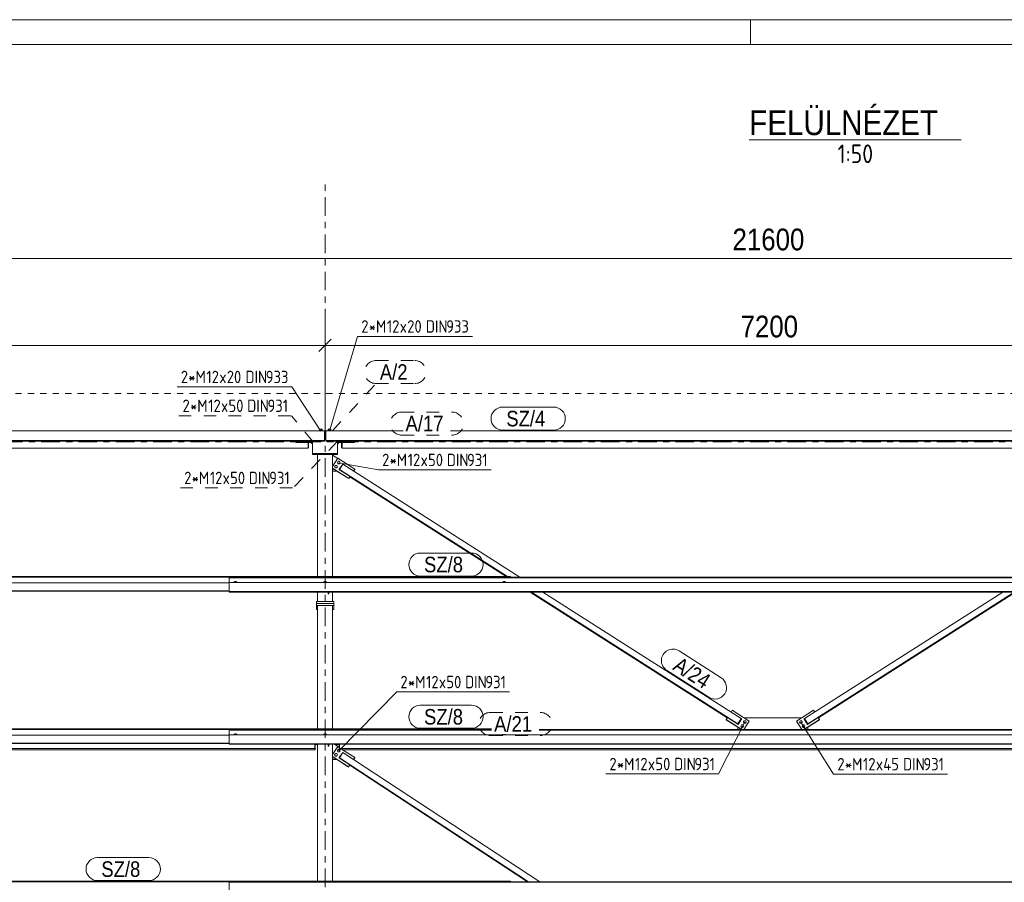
# Model space of a CAD drawing. Header units: millimetres. Extents: x -127 to 701, y 152 to 732.
# Tile 5 of 75: x 13 to 171, y 594 to 732. Entities that reach past the tile are written whole.
import ezdxf

# ---------------------------------------------------------------- set-up
doc = ezdxf.new("R2010")
doc.units = ezdxf.units.MM
for name, pattern in [('XKITLINE00', [0]), ('XKITLINE01', [4, 1, -1, 1, -1]), ('XKITLINE02', [4, 2, -2]), ('XKITLINE03', [6, 3, -1, 1, -1])]:
    doc.linetypes.add(name, pattern=pattern)
for name, color, linetype, lineweight in [('Bemassung', 1, 'Continuous', 0), ('Grid', 6, 'Continuous', 0), ('Schrauben', 7, 'Continuous', 0), ('Schraubenbezeichnung', 5, 'Continuous', 0), ('Teil', 7, 'Continuous', 0), ('Text', 5, 'Continuous', 0), ('Ueberschrift', 7, 'Continuous', 0), ('Zeichnungsrahmen', 3, 'Continuous', 0)]:
    doc.layers.add(name, color=color, linetype=linetype, lineweight=lineweight)
doc.styles.add('ARIAL', font='ARIAL.TTF')
doc.styles.add('ISOCPEUR', font='ISOCPEUR.TTF')

msp = doc.modelspace()

# ---------------------------------------------------------------- linework, layer by layer
at = {"layer": 'Bemassung', "linetype": 'XKITLINE00', "lineweight": 0}
for p, q in [((-81.82, 693.93), (350.18, 693.93)), ((62.18, 665.42), (62.18, 682.98)), ((62.18, 665.42), (62.18, 682.98)), ((63.17, 680.92), (61.19, 678.94)), ((63.17, 680.92), (61.19, 678.94)), ((-81.82, 679.93), (62.18, 679.93)), ((62.18, 679.93), (206.18, 679.93))]:
    msp.add_line(p, q, dxfattribs=at)
at = {"layer": 'Bemassung'}
msp.add_point((62.18, 679.93), dxfattribs=at)
msp.add_point((62.18, 679.93), dxfattribs=at)
at = {"layer": 'Grid', "linetype": 'XKITLINE03', "lineweight": 0}
for p, q in [((62.18, 490.8), (62.18, 705.96)), ((-109.46, 664.42), (389.32, 664.42))]:
    msp.add_line(p, q, dxfattribs=at)
at = {"layer": 'Schrauben', "linetype": 'XKITLINE00', "lineweight": 0}
for p, q in [((61.72, 666.27), (61.24, 666.27)), ((61.24, 666.22), (61.24, 666.27)), ((61.7, 666.47), (61.26, 666.47)), ((61.26, 666.47), (61.26, 666.27)), ((61.37, 666.27), (61.37, 666.47)), ((61.59, 666.27), (61.59, 666.47)), ((61.7, 666.27), (61.7, 666.47)), ((61.72, 666.22), (61.72, 666.27)), ((63.12, 666.27), (62.64, 666.27)), ((62.64, 666.22), (62.64, 666.27)), ((63.1, 666.47), (62.66, 666.47)), ((62.66, 666.47), (62.66, 666.27)), ((62.77, 666.27), (62.77, 666.47)), ((62.99, 666.27), (62.99, 666.47)), ((63.1, 666.27), (63.1, 666.47)), ((63.12, 666.22), (63.12, 666.27)), ((60.02, 664.34), (60.02, 664.18)), ((60.02, 664.18), (60.18, 664.18)), ((64.33, 664.18), (64.18, 664.18)), ((64.33, 664.34), (64.33, 664.18)), ((63.71, 660.46), (63.83, 660.64)), ((63.71, 660.44), (63.71, 660.46)), ((63.81, 660.26), (63.71, 660.46)), ((63.71, 660.44), (63.81, 660.24)), ((63.81, 660.24), (63.81, 660.26)), ((64.03, 660.25), (63.81, 660.26)), ((63.81, 660.24), (64.03, 660.23)), ((63.83, 660.64), (64.05, 660.63)), ((64.15, 660.43), (64.03, 660.25)), ((64.03, 660.23), (64.15, 660.41)), ((64.03, 660.23), (64.03, 660.25)), ((64.05, 660.63), (64.15, 660.43)), ((64.15, 661.12), (64.26, 661.31)), ((64.15, 661.1), (64.15, 661.12)), ((64.25, 660.93), (64.15, 661.12)), ((64.15, 661.1), (64.25, 660.91)), ((64.15, 660.41), (64.15, 660.43)), ((64.25, 660.91), (64.25, 660.93)), ((64.46, 660.92), (64.25, 660.93)), ((64.25, 660.91), (64.46, 660.9)), ((64.26, 661.31), (64.48, 661.3)), ((64.58, 661.1), (64.46, 660.92)), ((64.46, 660.9), (64.58, 661.08)), ((64.46, 660.9), (64.46, 660.92)), ((64.48, 661.3), (64.58, 661.1)), ((64.58, 661.08), (64.58, 661.1)), ((47.56, 641.93), (47.67, 641.95)), ((47.56, 641.81), (47.56, 641.93)), ((47.66, 641.95), (47.67, 641.95)), ((47.72, 641.96), (47.67, 641.95)), ((47.67, 641.95), (47.89, 641.95)), ((47.67, 641.81), (47.67, 641.95)), ((47.78, 641.96), (47.72, 641.96)), ((47.84, 641.96), (47.78, 641.96)), ((47.88, 641.95), (47.84, 641.96)), ((47.89, 641.95), (47.88, 641.95)), ((48, 641.93), (47.89, 641.95)), ((47.89, 641.95), (47.89, 641.81)), ((48, 641.81), (48, 641.93)), ((61.96, 641.93), (62.07, 641.95)), ((61.96, 641.81), (61.96, 641.93)), ((62.06, 641.95), (62.07, 641.95)), ((62.12, 641.96), (62.07, 641.95)), ((62.07, 641.95), (62.29, 641.95)), ((62.07, 641.81), (62.07, 641.95)), ((62.18, 641.96), (62.12, 641.96)), ((62.24, 641.96), (62.18, 641.96)), ((62.28, 641.95), (62.24, 641.96)), ((62.29, 641.95), (62.28, 641.95)), ((62.4, 641.93), (62.29, 641.95)), ((62.29, 641.95), (62.29, 641.81)), ((62.4, 641.81), (62.4, 641.93)), ((90.76, 641.93), (90.87, 641.95)), ((90.76, 641.81), (90.76, 641.93)), ((90.86, 641.95), (90.87, 641.95)), ((90.92, 641.96), (90.87, 641.95)), ((90.87, 641.95), (91.09, 641.95)), ((90.87, 641.81), (90.87, 641.95)), ((90.98, 641.96), (90.92, 641.96)), ((91.04, 641.96), (90.98, 641.96)), ((91.08, 641.95), (91.04, 641.96)), ((91.09, 641.95), (91.08, 641.95)), ((91.2, 641.93), (91.09, 641.95)), ((91.09, 641.95), (91.09, 641.81)), ((91.2, 641.81), (91.2, 641.93)), ((129.47, 619.39), (129.59, 619.58)), ((129.47, 619.37), (129.47, 619.39)), ((129.57, 619.2), (129.47, 619.39)), ((129.57, 619.18), (129.47, 619.37)), ((129.57, 619.18), (129.57, 619.2)), ((129.79, 619.19), (129.57, 619.2)), ((129.57, 619.18), (129.79, 619.17)), ((129.59, 619.58), (129.81, 619.56)), ((129.91, 619.37), (129.79, 619.19)), ((129.79, 619.17), (129.91, 619.35)), ((129.79, 619.17), (129.79, 619.19)), ((129.81, 619.56), (129.91, 619.37)), ((129.91, 619.35), (129.91, 619.37)), ((138.45, 619.37), (138.55, 619.56)), ((138.45, 619.35), (138.45, 619.37)), ((138.57, 619.19), (138.45, 619.37)), ((138.45, 619.35), (138.57, 619.17)), ((138.55, 619.56), (138.77, 619.58)), ((138.78, 619.2), (138.57, 619.19)), ((138.57, 619.17), (138.57, 619.19)), ((138.57, 619.17), (138.78, 619.18)), ((138.77, 619.58), (138.88, 619.39)), ((138.88, 619.39), (138.78, 619.2)), ((138.78, 619.18), (138.88, 619.37)), ((138.78, 619.18), (138.78, 619.2)), ((138.88, 619.37), (138.88, 619.39)), ((47.72, 617.46), (47.67, 617.46)), ((47.78, 617.47), (47.72, 617.46)), ((47.84, 617.46), (47.78, 617.47)), ((47.88, 617.46), (47.84, 617.46)), ((62.12, 617.46), (62.07, 617.46)), ((62.18, 617.47), (62.12, 617.46)), ((62.24, 617.46), (62.18, 617.47)), ((62.28, 617.46), (62.24, 617.46)), ((129.04, 618.72), (129.16, 618.91)), ((129.04, 618.71), (129.04, 618.72)), ((129.14, 618.53), (129.04, 618.72)), ((129.14, 618.51), (129.04, 618.71)), ((129.14, 618.51), (129.14, 618.53)), ((129.36, 618.52), (129.14, 618.53)), ((129.14, 618.51), (129.36, 618.5)), ((129.16, 618.91), (129.38, 618.9)), ((129.48, 618.7), (129.36, 618.52)), ((129.36, 618.5), (129.48, 618.68)), ((129.36, 618.5), (129.36, 618.52)), ((129.38, 618.9), (129.48, 618.7)), ((129.48, 618.68), (129.48, 618.7)), ((138.88, 618.7), (138.98, 618.9)), ((138.88, 618.68), (138.88, 618.7)), ((139, 618.52), (138.88, 618.7)), ((138.88, 618.68), (139, 618.5)), ((138.98, 618.9), (139.2, 618.91)), ((139.22, 618.53), (139, 618.52)), ((139, 618.5), (139, 618.52)), ((139, 618.5), (139.22, 618.51)), ((139.2, 618.91), (139.32, 618.72)), ((139.32, 618.72), (139.22, 618.53)), ((139.22, 618.51), (139.32, 618.71)), ((139.22, 618.51), (139.22, 618.53)), ((139.32, 618.71), (139.32, 618.72)), ((47.56, 617.43), (47.67, 617.45)), ((47.56, 617.31), (47.56, 617.43)), ((47.66, 617.45), (47.67, 617.46)), ((47.67, 617.45), (47.89, 617.45)), ((47.67, 617.31), (47.67, 617.45)), ((47.89, 617.45), (47.88, 617.46)), ((48, 617.43), (47.89, 617.45)), ((47.89, 617.45), (47.89, 617.31)), ((48, 617.31), (48, 617.43)), ((61.96, 617.43), (62.07, 617.45)), ((61.96, 617.31), (61.96, 617.43)), ((62.06, 617.45), (62.07, 617.46)), ((62.07, 617.45), (62.29, 617.45)), ((62.07, 617.31), (62.07, 617.45)), ((62.29, 617.45), (62.28, 617.46)), ((62.4, 617.43), (62.29, 617.45)), ((62.29, 617.45), (62.29, 617.31)), ((62.4, 617.31), (62.4, 617.43)), ((90.76, 617.31), (90.76, 617.41)), ((90.87, 617.31), (90.87, 617.41)), ((91.09, 617.41), (91.09, 617.31)), ((91.2, 617.31), (91.2, 617.41)), ((63.71, 614.11), (63.84, 614.29)), ((63.75, 615.74), (63.75, 615.79)), ((63.8, 615.71), (63.94, 615.7)), ((63.84, 614.29), (64.05, 614.28)), ((63.87, 615.66), (63.94, 615.67)), ((63.94, 615.79), (63.94, 615.67)), ((64.16, 614.77), (64.28, 614.96)), ((64.16, 614.75), (64.16, 614.77)), ((64.25, 614.58), (64.16, 614.77)), ((64.16, 614.75), (64.25, 614.56)), ((64.25, 614.56), (64.25, 614.58)), ((64.47, 614.57), (64.25, 614.58)), ((64.25, 614.56), (64.47, 614.55)), ((64.28, 614.96), (64.5, 614.94)), ((64.59, 614.75), (64.47, 614.57)), ((64.47, 614.55), (64.59, 614.73)), ((64.47, 614.55), (64.47, 614.57)), ((64.5, 614.94), (64.59, 614.75)), ((64.59, 614.73), (64.59, 614.75)), ((63.71, 614.09), (63.71, 614.11)), ((63.81, 613.92), (63.71, 614.11)), ((63.71, 614.09), (63.81, 613.9)), ((63.81, 613.9), (63.81, 613.92)), ((64.03, 613.9), (63.81, 613.92)), ((63.81, 613.9), (64.03, 613.88)), ((64.15, 614.09), (64.03, 613.9)), ((64.03, 613.88), (64.15, 614.07)), ((64.03, 613.88), (64.03, 613.9)), ((64.05, 614.28), (64.15, 614.09)), ((64.15, 614.07), (64.15, 614.09))]:
    msp.add_line(p, q, dxfattribs=at)
at = {"layer": 'Schraubenbezeichnung', "linetype": 'XKITLINE00', "lineweight": 0}
for p, q in [((62.88, 666.14), (67.4, 681.39)), ((67.4, 681.39), (85.87, 681.39)), ((38.38, 673.27), (56.85, 673.27)), ((61.48, 666.14), (56.85, 673.27)), ((64.36, 661.07), (70.75, 659.92)), ((70.75, 659.92), (88.88, 659.92)), ((64.37, 614.72), (73.69, 624.2)), ((73.69, 624.2), (91.82, 624.2)), ((129.69, 619.34), (125.43, 611.01)), ((138.67, 619.34), (143.95, 610.99)), ((107.3, 611.01), (125.43, 611.01)), ((143.95, 610.99), (162.25, 610.99))]:
    msp.add_line(p, q, dxfattribs=at)
at = {"layer": 'Schraubenbezeichnung', "linetype": 'XKITLINE02', "lineweight": 0}
for p, q in [((38.66, 668.63), (56.79, 668.63)), ((60.21, 664.5), (56.79, 668.63)), ((64.14, 664.5), (57.05, 657.03)), ((38.92, 657.03), (57.05, 657.03))]:
    msp.add_line(p, q, dxfattribs=at)
at = {"layer": 'Teil', "linetype": 'XKITLINE01', "lineweight": 0}
msp.add_line((-83.62, 672.22), (351.98, 672.22), dxfattribs=at)
at = {"layer": 'Teil', "linetype": 'XKITLINE00', "lineweight": 0}
for p, q in [((-39.34, 666.22), (62.08, 666.22)), ((62.08, 666.22), (62.08, 664.56)), ((62.08, 666.22), (62.28, 666.22)), ((62.08, 666.17), (62.28, 666.17)), ((62.08, 666.07), (62.28, 666.07)), ((62.13, 664.87), (62.13, 666.07)), ((62.13, 666.07), (62.23, 666.07)), ((62.23, 666.07), (62.23, 664.87)), ((74.71, 666.22), (62.28, 666.22)), ((62.28, 664.56), (62.28, 666.22)), ((206.08, 666.22), (82.37, 666.22)), ((-83.22, 664.63), (62.08, 664.63)), ((-83.22, 664.56), (62.08, 664.56)), ((59.45, 663.42), (-79.71, 663.42)), ((57.45, 664.34), (57.45, 664.5)), ((57.45, 664.5), (59.71, 664.5)), ((60.18, 664.34), (57.45, 664.34)), ((59.45, 664.5), (59.45, 664.56)), ((59.45, 664.34), (59.45, 663.42)), ((59.45, 663.48), (59.51, 663.48)), ((59.51, 664.5), (59.51, 664.56)), ((59.51, 663.48), (59.51, 664.34)), ((59.71, 664.5), (59.71, 664.56)), ((60.18, 664.5), (59.71, 664.5)), ((60.18, 664.56), (60.18, 662.56)), ((62.23, 664.87), (62.13, 664.87)), ((62.28, 664.63), (206.08, 664.63)), ((206.08, 664.56), (62.28, 664.56)), ((64.18, 662.56), (64.18, 664.56)), ((64.18, 664.5), (64.64, 664.5)), ((64.18, 664.34), (66.9, 664.34)), ((64.64, 664.5), (64.64, 664.56)), ((66.9, 664.5), (64.64, 664.5)), ((64.84, 664.5), (64.84, 664.56)), ((64.84, 663.48), (64.84, 664.34)), ((64.9, 663.48), (64.84, 663.48)), ((64.9, 664.5), (64.9, 664.56)), ((64.9, 663.42), (64.9, 664.34)), ((203.45, 663.42), (64.9, 663.42)), ((66.9, 664.34), (66.9, 664.5)), ((60.18, 662.58), (64.18, 662.58)), ((60.18, 662.56), (64.18, 662.56)), ((60.18, 662.56), (60.18, 662.42)), ((60.18, 662.42), (60.98, 662.42)), ((60.98, 642.75), (60.98, 662.42)), ((60.98, 662.42), (63.38, 662.42)), ((63.38, 662.42), (64.18, 662.42)), ((63.38, 642.75), (63.38, 662.42)), ((63.38, 662.31), (64.21, 661.77)), ((64.18, 662.42), (64.18, 662.56)), ((63.38, 660.49), (64.21, 661.78)), ((64.21, 661.78), (66.96, 660.03)), ((64.47, 660.02), (65.01, 660.85)), ((64.52, 659.98), (65.06, 660.82)), ((64.52, 659.98), (65.06, 660.82)), ((65.01, 660.85), (65.06, 660.82)), ((65.06, 660.82), (93.51, 642.65)), ((63.38, 660.19), (65.98, 658.53)), ((63.38, 660.17), (65.98, 658.51)), ((63.38, 659.72), (64.08, 659.72)), ((64.08, 659.7), (63.38, 659.7)), ((64.08, 659.7), (64.08, 659.72)), ((64.09, 659.71), (64.08, 659.7)), ((64.47, 660.02), (64.47, 659.97)), ((64.47, 660.02), (64.52, 659.98)), ((64.47, 659.97), (64.52, 659.93)), ((64.52, 659.93), (64.52, 659.98)), ((64.52, 659.98), (91.49, 642.75)), ((64.52, 659.93), (64.52, 659.98)), ((66.2, 658.86), (64.52, 659.93)), ((65.98, 658.53), (66.2, 658.86)), ((65.98, 658.51), (66.2, 658.84)), ((66.17, 658.8), (91.3, 642.75)), ((66.2, 658.84), (66.2, 658.86)), ((66.76, 659.73), (66.96, 660.03)), ((66.77, 659.72), (66.96, 660.01)), ((66.96, 660.01), (66.96, 660.03)), ((65.98, 658.51), (65.98, 658.53)), ((-83.22, 642.75), (91.98, 642.75)), ((-83.22, 642.7), (91.98, 642.7)), ((-83.22, 642.65), (91.98, 642.65)), ((-83.22, 641.76), (46.78, 641.76)), ((46.78, 642.65), (46.78, 640.28)), ((46.78, 642.65), (221.58, 642.65)), ((46.78, 642.61), (221.58, 642.61)), ((46.78, 642.56), (221.58, 642.56)), ((46.78, 641.81), (221.58, 641.81)), ((91.98, 642.65), (91.98, 642.75)), ((91.98, 642.65), (91.98, 642.65)), ((-83.22, 640.45), (46.78, 640.45)), ((-83.22, 640.39), (46.78, 640.39)), ((46.78, 640.34), (221.58, 640.34)), ((46.78, 640.28), (221.58, 640.28)), ((60.98, 638.76), (60.98, 640.28)), ((62.7, 640.01), (62.7, 640.28)), ((62.78, 640.01), (62.7, 640.01)), ((62.78, 640.28), (62.78, 640.01)), ((63.38, 638.76), (63.38, 640.28)), ((95.17, 640.28), (126.85, 620.04)), ((95.36, 640.28), (128.56, 619.07)), ((97.21, 640.28), (129.11, 619.91)), ((139.25, 619.91), (171.15, 640.28)), ((139.79, 619.07), (173, 640.28)), ((141.51, 620.04), (173.19, 640.28)), ((63.58, 638.76), (60.78, 638.76)), ((60.78, 638.76), (60.78, 638.44)), ((63.58, 638.44), (60.78, 638.44)), ((60.78, 638.44), (60.78, 637.49)), ((60.78, 638.44), (63.58, 638.44)), ((60.78, 638.12), (63.58, 638.12)), ((60.98, 618.26), (60.98, 638.1)), ((60.98, 638.1), (63.38, 638.1)), ((63.38, 618.26), (63.38, 638.1)), ((63.58, 638.44), (63.58, 638.76)), ((63.58, 637.49), (63.58, 638.44)), ((60.78, 637.49), (60.98, 637.49)), ((63.38, 637.49), (63.58, 637.49)), ((127.45, 620.96), (127.64, 621.26)), ((127.64, 621.26), (130.38, 619.51)), ((137.97, 619.51), (140.72, 621.26)), ((140.91, 620.96), (140.72, 621.26)), ((126.67, 619.76), (126.88, 620.09)), ((126.67, 619.74), (126.67, 619.76)), ((129.19, 618.15), (126.67, 619.76)), ((129.16, 618.15), (126.67, 619.74)), ((126.88, 620.09), (128.56, 619.02)), ((128.56, 619.07), (129.11, 619.91)), ((129.11, 619.91), (128.56, 619.07)), ((128.56, 619.02), (128.56, 619.07)), ((128.56, 619.07), (128.62, 619.04)), ((128.56, 619.07), (128.56, 619.02)), ((129.16, 619.87), (128.62, 619.04)), ((129.16, 619.82), (128.62, 618.99)), ((129.16, 619.87), (129.11, 619.91)), ((129.16, 619.82), (129.16, 619.87)), ((130.38, 619.51), (129.5, 618.15)), ((129.51, 618.15), (130.38, 619.49)), ((129.57, 620.03), (138.79, 620.03)), ((130.38, 619.49), (130.38, 619.51)), ((137.97, 619.49), (137.97, 619.51)), ((138.86, 618.15), (137.97, 619.51)), ((138.84, 618.15), (137.97, 619.49)), ((139.17, 618.15), (141.69, 619.76)), ((139.2, 619.87), (139.25, 619.91)), ((139.74, 619.04), (139.2, 619.87)), ((139.2, 619.87), (139.2, 619.82)), ((139.2, 619.82), (139.74, 618.99)), ((139.2, 618.15), (141.69, 619.74)), ((139.79, 619.07), (139.25, 619.91)), ((139.79, 619.07), (139.25, 619.91)), ((139.74, 619.04), (139.79, 619.07)), ((141.47, 620.09), (139.79, 619.02)), ((139.79, 619.02), (139.79, 619.07)), ((139.79, 619.02), (139.79, 619.07)), ((141.69, 619.76), (141.47, 620.09)), ((141.69, 619.74), (141.69, 619.76)), ((-83.22, 618.26), (88.96, 618.26)), ((-83.22, 618.21), (88.96, 618.21)), ((-83.22, 618.15), (88.96, 618.15)), ((46.78, 618.15), (46.78, 615.79)), ((46.78, 618.15), (88.96, 618.15)), ((46.78, 618.11), (88.96, 618.11)), ((46.78, 618.06), (88.96, 618.06)), ((96.62, 618.15), (221.58, 618.15)), ((96.62, 618.11), (221.58, 618.11)), ((96.62, 618.06), (221.58, 618.06)), ((128.62, 618.99), (128.56, 619.02)), ((128.57, 618.15), (128.57, 618.53)), ((128.62, 619.04), (128.62, 618.99)), ((139.74, 618.99), (139.74, 619.04)), ((139.74, 618.99), (139.79, 619.02)), ((139.79, 618.15), (139.79, 618.53)), ((-83.22, 617.27), (46.78, 617.27)), ((-83.22, 615.96), (46.78, 615.96)), ((-83.22, 615.9), (46.78, 615.9)), ((46.78, 617.31), (221.58, 617.31)), ((60.55, 615.12), (-80.2, 615.12)), ((-80.2, 614.88), (60.55, 614.88)), ((46.78, 615.84), (221.58, 615.84)), ((46.78, 615.79), (221.58, 615.79)), ((60.55, 614.88), (60.55, 615.79)), ((60.55, 614.88), (60.55, 615.79)), ((60.55, 615.12), (60.61, 615.12)), ((60.61, 614.88), (60.55, 614.88)), ((60.61, 615.79), (60.61, 614.88)), ((60.61, 615.74), (60.98, 615.74)), ((60.98, 593.76), (60.98, 615.79)), ((62.7, 615.51), (62.7, 615.79)), ((62.78, 615.51), (62.7, 615.51)), ((62.78, 615.79), (62.78, 615.51)), ((63.38, 593.76), (63.38, 615.79)), ((63.38, 614.15), (64.23, 615.43)), ((63.68, 615.79), (64.23, 615.42)), ((63.75, 615.74), (64.45, 615.74)), ((64.23, 615.43), (64.45, 615.29)), ((64.45, 615.79), (64.45, 615.03)), ((64.45, 615.12), (64.51, 615.12)), ((64.46, 613.66), (65.01, 614.49)), ((64.51, 615.79), (64.51, 615.03)), ((64.51, 615.03), (64.51, 615.79)), ((203.26, 615.12), (64.51, 615.12)), ((64.51, 613.63), (65.06, 614.46)), ((64.51, 613.63), (65.06, 614.46)), ((64.84, 615.03), (66.95, 613.64)), ((65.01, 614.49), (65.06, 614.46)), ((65.06, 614.46), (96.71, 593.65)), ((65.07, 614.88), (203.26, 614.88)), ((63.38, 613.85), (65.96, 612.15)), ((63.38, 613.83), (65.96, 612.13)), ((63.38, 613.37), (64.07, 613.37)), ((64.07, 613.35), (63.38, 613.35)), ((64.08, 613.37), (64.07, 613.35)), ((64.07, 613.35), (64.07, 613.37)), ((64.46, 613.66), (64.46, 613.61)), ((64.46, 613.66), (64.51, 613.63)), ((64.46, 613.61), (64.51, 613.58)), ((64.51, 613.58), (64.51, 613.63)), ((64.51, 613.63), (94.9, 593.65)), ((64.51, 613.58), (64.51, 613.63)), ((66.18, 612.48), (64.51, 613.58)), ((66.76, 613.35), (66.95, 613.64)), ((66.76, 613.34), (66.95, 613.62)), ((66.95, 613.62), (66.95, 613.64)), ((65.96, 612.15), (66.18, 612.48)), ((65.96, 612.13), (66.18, 612.46)), ((65.96, 612.13), (65.96, 612.15)), ((66.16, 612.43), (94.72, 593.65)), ((66.18, 612.46), (66.18, 612.48)), ((-83.22, 593.76), (91.98, 593.76)), ((91.98, 593.66), (91.98, 593.76)), ((-83.22, 593.71), (91.98, 593.71)), ((-83.22, 593.66), (91.98, 593.66)), ((46.78, 593.65), (46.78, 591.29)), ((46.78, 593.65), (221.58, 593.65)), ((46.78, 593.61), (221.58, 593.61)), ((91.98, 593.65), (91.98, 593.66))]:
    msp.add_line(p, q, dxfattribs=at)
at = {"layer": 'Text', "linetype": 'XKITLINE02', "lineweight": 0}
for p, q in [((70.38, 677.51), (76.59, 677.51)), ((63.37, 666.21), (70.38, 673.81)), ((70.38, 673.81), (76.59, 673.81)), ((74.51, 669.22), (82.57, 669.22)), ((74.51, 665.52), (82.57, 665.52)), ((88.76, 620.91), (96.82, 620.91)), ((88.76, 617.21), (96.82, 617.21))]:
    msp.add_line(p, q, dxfattribs=at)
at = {"layer": 'Text', "linetype": 'XKITLINE00', "lineweight": 0}
for p, q in [((90.72, 670.02), (98.96, 670.02)), ((90.72, 666.32), (98.96, 666.32)), ((77.49, 646.55), (85.73, 646.55)), ((77.49, 642.85), (85.73, 642.85)), ((119.09, 630.81), (125.88, 626.47)), ((117.1, 627.69), (123.89, 623.35)), ((77.49, 622.06), (85.73, 622.06)), ((77.49, 618.36), (85.73, 618.36)), ((25.6, 597.56), (33.84, 597.56)), ((25.6, 593.86), (33.84, 593.86))]:
    msp.add_line(p, q, dxfattribs=at)
at = {"layer": 'Text', "linetype": 'XKITLINE02', "lineweight": 0}
for centre, start, end in [((70.38, 675.66), 90, 270), ((76.59, 675.66), 270, 90), ((74.51, 667.37), 90, 270), ((82.57, 667.37), 270, 90), ((88.76, 619.06), 90, 270), ((96.82, 619.06), 270, 90)]:
    msp.add_arc(centre, 1.85, start, end, dxfattribs=at)
at = {"layer": 'Text', "linetype": 'XKITLINE00', "lineweight": 0}
for centre, start, end in [((90.72, 668.17), 90, 270), ((98.96, 668.17), 270, 90), ((77.49, 644.7), 90, 270), ((85.73, 644.7), 270, 90), ((118.1, 629.25), 57.4297, 237.4297), ((124.89, 624.91), 237.4297, 57.4297), ((77.49, 620.21), 90, 270), ((85.73, 620.21), 270, 90), ((25.6, 595.71), 90, 270), ((33.84, 595.71), 270, 90)]:
    msp.add_arc(centre, 1.85, start, end, dxfattribs=at)
at = {"layer": 'Ueberschrift', "linetype": 'XKITLINE00', "lineweight": 0}
msp.add_line((130.39, 713.01), (164.47, 713.01), dxfattribs=at)
at = {"layer": 'Zeichnungsrahmen', "linetype": 'XKITLINE00', "lineweight": 0}
for p, q in [((700.61, 732.33), (-127.39, 732.33)), ((130.61, 728.33), (130.61, 732.33)), ((696.61, 728.33), (-123.39, 728.33))]:
    msp.add_line(p, q, dxfattribs=at)

# ---------------------------------------------------------------- texts
at = {"layer": 'Bemassung', "style": 'ARIAL', "width": 0.85}
for s, p in [('21600', (127.69, 695.23)), ('7200', (128.99, 681.23))]:
    msp.add_text(s, height=3.5, dxfattribs=at).set_placement(p)
at = {"layer": 'Schraubenbezeichnung', "style": 'ISOCPEUR', "width": 0.85}
for s, p in [('2', (68, 681.99)), ('*M', (69.2, 681.99)), ('12', (72.12, 681.99)), ('20', (75.39, 681.99)), ('DIN', (78.39, 681.99)), ('933', (81.66, 681.99)), ('x', (74.18, 681.99)), ('*M', (40.18, 673.87)), ('2', (38.98, 673.87)), ('12', (43.1, 673.87)), ('x', (45.17, 673.87)), ('20', (46.37, 673.87)), ('DIN', (49.38, 673.87)), ('933', (52.64, 673.87)), ('*M', (40.47, 669.23)), ('2', (39.26, 669.23)), ('12', (43.39, 669.23)), ('x', (45.45, 669.23)), ('50', (46.65, 669.23)), ('DIN', (49.66, 669.23)), ('931', (52.92, 669.23)), ('2', (71.35, 660.52)), ('*M', (72.55, 660.52)), ('12', (75.47, 660.52)), ('x', (77.54, 660.52)), ('50', (78.74, 660.52)), ('DIN', (81.75, 660.52)), ('931', (85.01, 660.52)), ('2', (39.52, 657.63)), ('*M', (40.73, 657.63)), ('12', (43.65, 657.63)), ('x', (45.71, 657.63)), ('50', (46.92, 657.63)), ('DIN', (49.92, 657.63)), ('931', (53.19, 657.63)), ('*M', (75.5, 624.8)), ('2', (74.29, 624.8)), ('12', (78.42, 624.8)), ('x', (80.48, 624.8)), ('50', (81.68, 624.8)), ('DIN', (84.69, 624.8)), ('931', (87.95, 624.8)), ('2', (107.9, 611.61)), ('*M', (109.1, 611.61)), ('12', (112.02, 611.61)), ('x', (114.09, 611.61)), ('50', (115.29, 611.61)), ('DIN', (118.3, 611.61)), ('931', (121.56, 611.61)), ('2', (144.55, 611.59)), ('*M', (145.76, 611.59)), ('12', (148.68, 611.59)), ('x', (150.74, 611.59)), ('45', (151.94, 611.59)), ('DIN', (155.12, 611.59)), ('931', (158.39, 611.59))]:
    msp.add_text(s, height=2, dxfattribs=at).set_placement(p)
at = {"layer": 'Text', "style": 'ARIAL', "width": 0.85}
for s, p in [('A/2', (70.98, 674.41)), ('A/17', (75.11, 666.12)), ('SZ/4', (91.32, 666.92)), ('SZ/8', (78.09, 643.45)), ('SZ/8', (78.09, 618.96)), ('A/21', (89.36, 617.81)), ('SZ/8', (26.2, 594.46))]:
    msp.add_text(s, height=2.5, dxfattribs=at).set_placement(p)
msp.add_text('A/24', height=2.5, rotation=-32.5727, dxfattribs=at).set_placement((117.93, 627.88))
at = {"layer": 'Ueberschrift', "width": 0.85}
for s, height, style, p in [('FELÜLNÉZET', 4, 'ARIAL', (130.39, 713.76)), ('1:50', 3, 'ISOCPEUR', (144.59, 709.26))]:
    msp.add_text(s, height=height, dxfattribs=dict(at, style=style)).set_placement(p)

doc.saveas('drawing.dxf')
